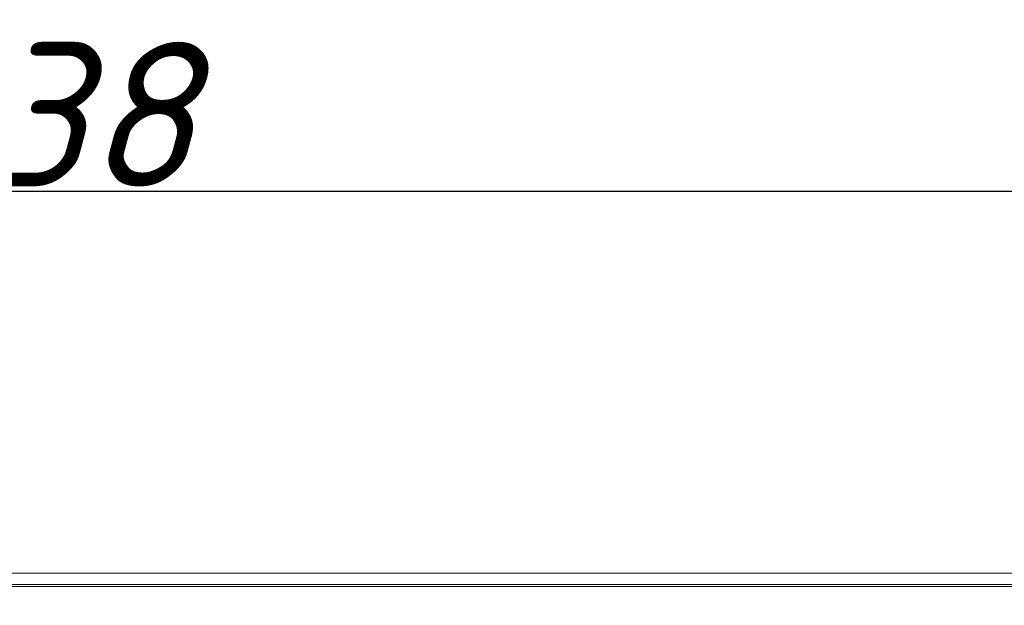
# Model space of a CAD drawing. Header units: millimetres. Extents: x 39 to 1680, y 50 to 804.
# Tile 30 of 68: x 314 to 450, y 723 to 804. Entities that reach past the tile are written whole.
import ezdxf

# ---------------------------------------------------------------- set-up
doc = ezdxf.new("R2010")
doc.units = ezdxf.units.MM
doc.header["$MEASUREMENT"] = 0
doc.layers.get('0').update_dxf_attribs({"lineweight": 25})
doc.styles.get("Standard").update_dxf_attribs({"font": 'isocpeui.ttf'})
doc.dimstyles.new('ISO-25$0', dxfattribs={"dimtxt": 20, "dimasz": 20, "dimexe": 1.25, "dimexo": 0.625, "dimtad": 1, "dimtxsty": 'Standard', "dimcen": 2.5, "dimadec": 0, "dimazin": 0, "dimtfac": 1, "dimtmove": 0, "dimatfit": 3, "dimfxl": 1, "dimarcsym": 0})

# ---------------------------------------------------------------- blocks, each defined once
blk = doc.blocks.new('*D6')
at = {"color": 0, "lineweight": -2, "transparency": 16777216}
for p, q in [((96.64, 718.65), (96.64, 781.8)), ((534.64, 718.65), (534.64, 781.8)), ((116.64, 780.55), (514.64, 780.55))]:
    blk.add_line(p, q, dxfattribs=at)
at = {"color": 0, "transparency": 16777216}
for points in [[(116.64, 783.88), (116.64, 777.21), (96.64, 780.55)], [(514.64, 783.88), (514.64, 777.21), (534.64, 780.55)]]:
    blk.add_solid(points, dxfattribs=at)
at = {"layer": 'Defpoints', "color": 0, "transparency": 16777216}
for p in [(534.64, 780.55), (96.64, 718.02), (534.64, 718.02)]:
    blk.add_point(p, dxfattribs=at)
at = {"color": 0, "transparency": 16777216, "insert": (315.64, 791.17), "char_height": 20, "attachment_point": 5}
blk.add_mtext('438', dxfattribs=at)

msp = doc.modelspace()

# ---------------------------------------------------------------- linework, layer by layer
at = {"color": 0, "linetype": 'Continuous', "lineweight": 0, "extrusion": (0, 1, -2.22045e-16)}
for p, q in [((98.142, 727.7), (533.142, 727.7)), ((531.742, 727.701), (99.542, 727.701)), ((533.142, 726.143), (98.142, 726.143)), ((533.142, 725.843), (98.142, 725.843))]:
    msp.add_line(p, q, dxfattribs=at)

# ---------------------------------------------------------------- dimensions: what is measured, and where the dimension line sits
dim = msp.add_linear_dim(base=(534.642, 780.546), p1=(96.642, 718.023), p2=(534.642, 718.023), dimstyle='ISO-25$0')
dim.commit()
dim.dimension.update_dxf_attribs({"geometry": '*D6', "text_midpoint": (315.642, 791.171)})

doc.saveas('drawing.dxf')
